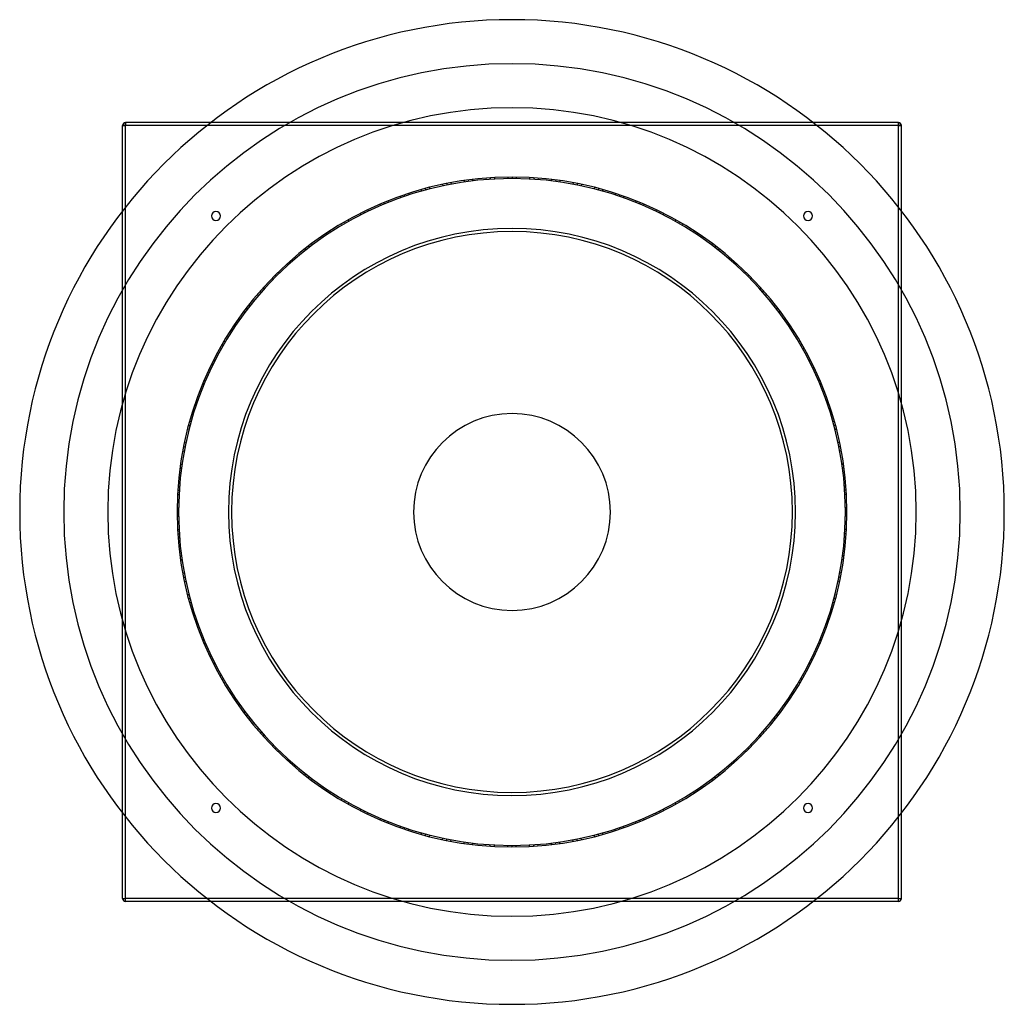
# Model space of a CAD drawing. Header units: millimetres. Extents: x -790 to 790, y -790 to 790.
import ezdxf

# ---------------------------------------------------------------- set-up
doc = ezdxf.new("R2010")
doc.units = ezdxf.units.MM
doc.layers.add('HIDDEN', color=7, linetype='Continuous')
doc.layers.add('THICK', color=7, linetype='Continuous')

msp = doc.modelspace()

# ---------------------------------------------------------------- linework, layer by layer
at = {"layer": 'HIDDEN'}
for p, q in [((-625, 620), (-620, 620)), ((-625, 620), (-625, 620)), ((-620, 625), (-620, 625)), ((-620, 620), (-620, 625)), ((-620, -620), (-620, 620)), ((620, 620), (-620, 620)), ((489.6, 620), (-489.6, 620)), ((483.2, 625), (-483.2, 625)), ((620, 625), (620, 625)), ((620, 620), (620, 625)), ((620, -620), (620, 620)), ((620, 620), (625, 620)), ((625, 620), (625, 620)), ((-6.9, 537.5), (-6.9, 535)), ((-6.9, 537.5), (-6.9, 535)), ((0, 537.5), (0, 535)), ((0, 537.5), (0, 535)), ((0, 537.5), (0, 535)), ((0, 537.5), (0, 535)), ((0, 537.5), (0, 535)), ((0, 537.5), (0, 535)), ((6.8, 537.5), (6.5, 535)), ((6.8, 537.5), (6.5, 535)), ((-111.6, 525.8), (-111, 523.4)), ((-111.6, 525.8), (-111, 523.4)), ((-111.6, 525.8), (-111, 523.4)), ((-104.8, 527.2), (-104.5, 524.7)), ((-104.8, 527.2), (-104.5, 524.7)), ((-104.8, 527.2), (-104.5, 524.7)), ((-104.8, 527.2), (-104.5, 524.7)), ((-98.1, 528.5), (-97.8, 526)), ((-98.1, 528.5), (-97.8, 526)), ((-98.1, 528.5), (-97.8, 526)), ((-76.9, 532), (-76.6, 529.5)), ((-76.9, 532), (-76.6, 529.5)), ((-70.2, 532.9), (-69.8, 530.4)), ((-70.2, 532.9), (-69.8, 530.4)), ((-70.2, 532.9), (-69.8, 530.4)), ((-70.2, 532.9), (-69.8, 530.4)), ((-70.2, 532.9), (-69.8, 530.4)), ((-70.2, 532.9), (-69.8, 530.4)), ((-63.4, 533.7), (-63.4, 531.2)), ((-63.4, 533.7), (-63.4, 531.2)), ((-42, 535.9), (-41.7, 533.4)), ((-42, 535.9), (-41.7, 533.4)), ((-42, 535.9), (-41.7, 533.4)), ((-35.1, 536.4), (-35.1, 533.8)), ((-35.1, 536.4), (-35.1, 533.8)), ((-35.1, 536.4), (-35.1, 533.8)), ((-35.1, 536.4), (-35.1, 533.8)), ((-28.3, 536.8), (-28.3, 534.3)), ((-28.3, 536.8), (-28.3, 534.3)), ((-28.3, 536.8), (-28.3, 534.3)), ((28.3, 536.8), (28.3, 534.3)), ((28.3, 536.8), (28.3, 534.3)), ((28.3, 536.8), (28.3, 534.3)), ((35.2, 536.3), (34.8, 533.9)), ((35.2, 536.3), (34.8, 533.9)), ((35.2, 536.3), (34.8, 533.9)), ((35.2, 536.3), (34.8, 533.9)), ((42, 535.9), (41.7, 533.4)), ((42, 535.9), (41.7, 533.4)), ((42, 535.9), (41.7, 533.4)), ((63.4, 533.8), (63, 531.3)), ((63.4, 533.8), (63, 531.3)), ((70.2, 532.9), (69.8, 530.4)), ((70.2, 532.9), (69.8, 530.4)), ((70.2, 532.9), (69.8, 530.4)), ((70.2, 532.9), (69.8, 530.4)), ((70.2, 532.9), (69.8, 530.4)), ((70.2, 532.9), (69.8, 530.4)), ((76.9, 532), (76.2, 529.5)), ((76.9, 532), (76.2, 529.5)), ((98.1, 528.5), (97.8, 526)), ((98.1, 528.5), (97.8, 526)), ((98.1, 528.5), (97.8, 526)), ((104.9, 527.2), (104.2, 524.7)), ((104.9, 527.2), (104.2, 524.7)), ((104.9, 527.2), (104.2, 524.7)), ((104.9, 527.2), (104.2, 524.7)), ((111.6, 525.8), (111, 523.4)), ((111.6, 525.8), (111, 523.4)), ((111.6, 525.8), (111, 523.4)), ((-179.3, 506.7), (-178.3, 504.4)), ((-179.3, 506.7), (-178.3, 504.4)), ((-179.3, 506.7), (-178.3, 504.4)), ((-172.8, 509), (-172.1, 506.6)), ((-172.8, 509), (-172.1, 506.6)), ((-172.8, 509), (-172.1, 506.6)), ((-172.8, 509), (-172.1, 506.6)), ((-166.2, 511.1), (-165.6, 508.7)), ((-166.2, 511.1), (-165.6, 508.7)), ((-166.2, 511.1), (-165.6, 508.7)), ((-145.7, 517.4), (-145.1, 515)), ((-145.7, 517.4), (-145.1, 515)), ((-139.1, 519.2), (-138.5, 516.8)), ((-139.1, 519.2), (-138.5, 516.8)), ((-139.1, 519.2), (-138.5, 516.8)), ((-139.1, 519.2), (-138.5, 516.8)), ((-139.1, 519.2), (-138.5, 516.8)), ((-139.1, 519.2), (-138.5, 516.8)), ((-132.5, 520.9), (-132.2, 518.4)), ((-132.5, 520.9), (-132.2, 518.4)), ((132.5, 520.9), (131.8, 518.5)), ((132.5, 520.9), (131.8, 518.5)), ((139.1, 519.2), (138.5, 516.8)), ((139.1, 519.2), (138.5, 516.8)), ((139.1, 519.2), (138.5, 516.8)), ((139.1, 519.2), (138.5, 516.8)), ((139.1, 519.2), (138.5, 516.8)), ((139.1, 519.2), (138.5, 516.8)), ((145.7, 517.4), (144.7, 515.1)), ((145.7, 517.4), (144.7, 515.1)), ((166.2, 511.1), (165.6, 508.7)), ((166.2, 511.1), (165.6, 508.7)), ((166.2, 511.1), (165.6, 508.7)), ((172.8, 509), (171.8, 506.7)), ((172.8, 509), (171.8, 506.7)), ((172.8, 509), (171.8, 506.7)), ((172.8, 509), (171.8, 506.7)), ((179.3, 506.7), (178.3, 504.4)), ((179.3, 506.7), (178.3, 504.4)), ((179.3, 506.7), (178.3, 504.4)), ((-212, 493.9), (-211.1, 491.6)), ((-212, 493.9), (-211.1, 491.6)), ((-205.7, 496.6), (-204.7, 494.3)), ((-205.7, 496.6), (-204.7, 494.3)), ((-205.7, 496.6), (-204.7, 494.3)), ((-205.7, 496.6), (-204.7, 494.3)), ((-205.7, 496.6), (-204.7, 494.3)), ((-205.7, 496.6), (-204.7, 494.3)), ((-199.4, 499.1), (-198.7, 496.7)), ((-199.4, 499.1), (-198.7, 496.7)), ((199.3, 499.2), (198.4, 496.9)), ((199.3, 499.2), (198.4, 496.9)), ((205.7, 496.6), (204.7, 494.3)), ((205.7, 496.6), (204.7, 494.3)), ((205.7, 496.6), (204.7, 494.3)), ((205.7, 496.6), (204.7, 494.3)), ((205.7, 496.6), (204.7, 494.3)), ((205.7, 496.6), (204.7, 494.3)), ((212, 493.9), (210.7, 491.8)), ((212, 493.9), (210.7, 491.8)), ((-625, -483.2), (-625, 483.2)), ((-620, -489.6), (-620, 489.6)), ((-243.9, 479), (-242.6, 476.8)), ((-243.9, 479), (-242.6, 476.8)), ((-243.9, 479), (-242.6, 476.8)), ((-237.7, 482.1), (-236.8, 479.8)), ((-237.7, 482.1), (-236.8, 479.8)), ((-237.7, 482.1), (-236.8, 479.8)), ((-237.7, 482.1), (-236.8, 479.8)), ((-231.5, 485.1), (-230.6, 482.8)), ((-231.5, 485.1), (-230.6, 482.8)), ((-231.5, 485.1), (-230.6, 482.8)), ((231.5, 485.1), (230.6, 482.8)), ((231.5, 485.1), (230.6, 482.8)), ((231.5, 485.1), (230.6, 482.8)), ((237.7, 482.1), (236.5, 479.9)), ((237.7, 482.1), (236.5, 479.9)), ((237.7, 482.1), (236.5, 479.9)), ((237.7, 482.1), (236.5, 479.9)), ((243.9, 479), (242.6, 476.8)), ((243.9, 479), (242.6, 476.8)), ((243.9, 479), (242.6, 476.8)), ((620, -489.6), (620, 489.6)), ((625, -483.2), (625, 483.2)), ((-274.7, 462), (-273.4, 459.9)), ((-274.7, 462), (-273.4, 459.9)), ((-268.8, 465.5), (-267.5, 463.3)), ((-268.8, 465.5), (-267.5, 463.3)), ((-268.8, 465.5), (-267.5, 463.3)), ((-268.8, 465.5), (-267.5, 463.3)), ((-268.8, 465.5), (-267.5, 463.3)), ((-268.8, 465.5), (-267.5, 463.3)), ((-262.8, 468.9), (-261.9, 466.5)), ((-262.8, 468.9), (-261.9, 466.5)), ((262.8, 468.9), (261.5, 466.7)), ((262.8, 468.9), (261.5, 466.7)), ((268.7, 465.5), (267.5, 463.3)), ((268.7, 465.5), (267.5, 463.3)), ((268.7, 465.5), (267.5, 463.3)), ((268.7, 465.5), (267.5, 463.3)), ((268.7, 465.5), (267.5, 463.3)), ((268.7, 465.5), (267.5, 463.3)), ((274.6, 462.1), (273.1, 460.1)), ((274.6, 462.1), (273.1, 460.1)), ((-304.3, 443.1), (-302.8, 441.1)), ((-304.3, 443.1), (-302.8, 441.1)), ((-304.3, 443.1), (-302.8, 441.1)), ((-298.6, 446.9), (-297.3, 444.8)), ((-298.6, 446.9), (-297.3, 444.8)), ((-298.6, 446.9), (-297.3, 444.8)), ((-298.6, 446.9), (-297.3, 444.8)), ((-292.9, 450.7), (-291.6, 448.5)), ((-292.9, 450.7), (-291.6, 448.5)), ((-292.9, 450.7), (-291.6, 448.5)), ((292.9, 450.7), (291.6, 448.5)), ((292.9, 450.7), (291.6, 448.5)), ((292.9, 450.7), (291.6, 448.5)), ((298.6, 446.9), (297.1, 444.9)), ((298.6, 446.9), (297.1, 444.9)), ((298.6, 446.9), (297.1, 444.9)), ((298.6, 446.9), (297.1, 444.9)), ((304.3, 443.1), (302.8, 441.1)), ((304.3, 443.1), (302.8, 441.1)), ((304.3, 443.1), (302.8, 441.1)), ((-321.8, 430.5), (-320.5, 428.4)), ((-321.8, 430.5), (-320.5, 428.4)), ((321.7, 430.6), (320.2, 428.6)), ((321.7, 430.6), (320.2, 428.6)), ((-332.6, 422.2), (-331.1, 420.2)), ((-332.6, 422.2), (-331.1, 420.2)), ((-327.2, 426.4), (-325.7, 424.4)), ((-327.2, 426.4), (-325.7, 424.4)), ((-327.2, 426.4), (-325.7, 424.4)), ((-327.2, 426.4), (-325.7, 424.4)), ((-327.2, 426.4), (-325.7, 424.4)), ((-327.2, 426.4), (-325.7, 424.4)), ((327.2, 426.4), (325.7, 424.4)), ((327.2, 426.4), (325.7, 424.4)), ((327.2, 426.4), (325.7, 424.4)), ((327.2, 426.4), (325.7, 424.4)), ((327.2, 426.4), (325.7, 424.4)), ((327.2, 426.4), (325.7, 424.4)), ((332.6, 422.3), (330.8, 420.5)), ((332.6, 422.3), (330.8, 420.5)), ((-359.5, 399.5), (-357.8, 397.8)), ((-359.5, 399.5), (-357.8, 397.8)), ((-359.5, 399.5), (-357.8, 397.8)), ((-354.4, 404.1), (-352.9, 402.1)), ((-354.4, 404.1), (-352.9, 402.1)), ((-354.4, 404.1), (-352.9, 402.1)), ((-354.4, 404.1), (-352.9, 402.1)), ((-349.2, 408.6), (-347.7, 406.6)), ((-349.2, 408.6), (-347.7, 406.6)), ((-349.2, 408.6), (-347.7, 406.6)), ((349.2, 408.6), (347.7, 406.6)), ((349.2, 408.6), (347.7, 406.6)), ((349.2, 408.6), (347.7, 406.6)), ((354.4, 404.1), (352.6, 402.3)), ((354.4, 404.1), (352.6, 402.3)), ((354.4, 404.1), (352.6, 402.3)), ((354.4, 404.1), (352.6, 402.3)), ((359.5, 399.5), (357.8, 397.8)), ((359.5, 399.5), (357.8, 397.8)), ((359.5, 399.5), (357.8, 397.8)), ((-380.1, 380.1), (-378.3, 378.3)), ((-380.1, 380.1), (-378.3, 378.3)), ((-380.1, 380.1), (-378.3, 378.3)), ((-380.1, 380.1), (-378.3, 378.3)), ((-380.1, 380.1), (-378.3, 378.3)), ((-380.1, 380.1), (-378.3, 378.3)), ((-375.2, 384.8), (-373.7, 382.8)), ((-375.2, 384.8), (-373.7, 382.8)), ((375.2, 384.9), (373.4, 383.1)), ((375.2, 384.9), (373.4, 383.1)), ((380.1, 380.1), (378.3, 378.3)), ((380.1, 380.1), (378.3, 378.3)), ((380.1, 380.1), (378.3, 378.3)), ((380.1, 380.1), (378.3, 378.3)), ((380.1, 380.1), (378.3, 378.3)), ((380.1, 380.1), (378.3, 378.3)), ((-384.9, 375.2), (-383.1, 373.4)), ((-384.9, 375.2), (-383.1, 373.4)), ((384.8, 375.2), (382.8, 373.7)), ((384.8, 375.2), (382.8, 373.7)), ((-408.6, 349.2), (-406.6, 347.7)), ((-408.6, 349.2), (-406.6, 347.7)), ((-408.6, 349.2), (-406.6, 347.7)), ((-404.1, 354.4), (-402.3, 352.6)), ((-404.1, 354.4), (-402.3, 352.6)), ((-404.1, 354.4), (-402.3, 352.6)), ((-404.1, 354.4), (-402.3, 352.6)), ((-399.5, 359.5), (-397.8, 357.8)), ((-399.5, 359.5), (-397.8, 357.8)), ((-399.5, 359.5), (-397.8, 357.8)), ((399.5, 359.5), (397.8, 357.8)), ((399.5, 359.5), (397.8, 357.8)), ((399.5, 359.5), (397.8, 357.8)), ((404.1, 354.4), (402.1, 352.9)), ((404.1, 354.4), (402.1, 352.9)), ((404.1, 354.4), (402.1, 352.9)), ((404.1, 354.4), (402.1, 352.9)), ((408.6, 349.2), (406.6, 347.7)), ((408.6, 349.2), (406.6, 347.7)), ((408.6, 349.2), (406.6, 347.7)), ((-422.3, 332.6), (-420.5, 330.8)), ((-422.3, 332.6), (-420.5, 330.8)), ((422.2, 332.6), (420.2, 331.1)), ((422.2, 332.6), (420.2, 331.1)), ((-430.6, 321.7), (-428.6, 320.2)), ((-430.6, 321.7), (-428.6, 320.2)), ((-426.4, 327.2), (-424.4, 325.7)), ((-426.4, 327.2), (-424.4, 325.7)), ((-426.4, 327.2), (-424.4, 325.7)), ((-426.4, 327.2), (-424.4, 325.7)), ((-426.4, 327.2), (-424.4, 325.7)), ((-426.4, 327.2), (-424.4, 325.7)), ((426.4, 327.2), (424.4, 325.7)), ((426.4, 327.2), (424.4, 325.7)), ((426.4, 327.2), (424.4, 325.7)), ((426.4, 327.2), (424.4, 325.7)), ((426.4, 327.2), (424.4, 325.7)), ((426.4, 327.2), (424.4, 325.7)), ((430.5, 321.8), (428.4, 320.5)), ((430.5, 321.8), (428.4, 320.5)), ((-443.1, 304.3), (-441.1, 302.8)), ((-443.1, 304.3), (-441.1, 302.8)), ((-443.1, 304.3), (-441.1, 302.8)), ((443.1, 304.3), (441.1, 302.8)), ((443.1, 304.3), (441.1, 302.8)), ((443.1, 304.3), (441.1, 302.8)), ((-450.7, 292.9), (-448.5, 291.6)), ((-450.7, 292.9), (-448.5, 291.6)), ((-450.7, 292.9), (-448.5, 291.6)), ((-446.9, 298.6), (-444.9, 297.1)), ((-446.9, 298.6), (-444.9, 297.1)), ((-446.9, 298.6), (-444.9, 297.1)), ((-446.9, 298.6), (-444.9, 297.1)), ((446.9, 298.6), (444.8, 297.3)), ((446.9, 298.6), (444.8, 297.3)), ((446.9, 298.6), (444.8, 297.3)), ((446.9, 298.6), (444.8, 297.3)), ((450.7, 292.9), (448.5, 291.6)), ((450.7, 292.9), (448.5, 291.6)), ((450.7, 292.9), (448.5, 291.6)), ((-465.5, 268.7), (-463.3, 267.5)), ((-465.5, 268.7), (-463.3, 267.5)), ((-465.5, 268.7), (-463.3, 267.5)), ((-465.5, 268.7), (-463.3, 267.5)), ((-465.5, 268.7), (-463.3, 267.5)), ((-465.5, 268.7), (-463.3, 267.5)), ((-462.1, 274.6), (-460.1, 273.1)), ((-462.1, 274.6), (-460.1, 273.1)), ((462, 274.7), (459.9, 273.4)), ((462, 274.7), (459.9, 273.4)), ((465.5, 268.7), (463.3, 267.5)), ((465.5, 268.7), (463.3, 267.5)), ((465.5, 268.7), (463.3, 267.5)), ((465.5, 268.7), (463.3, 267.5)), ((465.5, 268.7), (463.3, 267.5)), ((465.5, 268.7), (463.3, 267.5)), ((-468.9, 262.8), (-466.7, 261.5)), ((-468.9, 262.8), (-466.7, 261.5)), ((468.9, 262.8), (466.5, 261.9)), ((468.9, 262.8), (466.5, 261.9)), ((-482.1, 237.7), (-479.9, 236.5)), ((-482.1, 237.7), (-479.9, 236.5)), ((-482.1, 237.7), (-479.9, 236.5)), ((-482.1, 237.7), (-479.9, 236.5)), ((-479, 243.9), (-476.8, 242.6)), ((-479, 243.9), (-476.8, 242.6)), ((-479, 243.9), (-476.8, 242.6)), ((479, 243.9), (476.8, 242.6)), ((479, 243.9), (476.8, 242.6)), ((479, 243.9), (476.8, 242.6)), ((482.1, 237.7), (479.8, 236.8)), ((482.1, 237.7), (479.8, 236.8)), ((482.1, 237.7), (479.8, 236.8)), ((482.1, 237.7), (479.8, 236.8)), ((-485.1, 231.5), (-482.8, 230.6)), ((-485.1, 231.5), (-482.8, 230.6)), ((-485.1, 231.5), (-482.8, 230.6)), ((485.1, 231.5), (482.8, 230.6)), ((485.1, 231.5), (482.8, 230.6)), ((485.1, 231.5), (482.8, 230.6)), ((-496.6, 205.7), (-494.3, 204.7)), ((-496.6, 205.7), (-494.3, 204.7)), ((-496.6, 205.7), (-494.3, 204.7)), ((-496.6, 205.7), (-494.3, 204.7)), ((-496.6, 205.7), (-494.3, 204.7)), ((-496.6, 205.7), (-494.3, 204.7)), ((-493.9, 212), (-491.8, 210.7)), ((-493.9, 212), (-491.8, 210.7)), ((493.9, 212), (491.6, 211.1)), ((493.9, 212), (491.6, 211.1)), ((496.6, 205.7), (494.3, 204.7)), ((496.6, 205.7), (494.3, 204.7)), ((496.6, 205.7), (494.3, 204.7)), ((496.6, 205.7), (494.3, 204.7)), ((496.6, 205.7), (494.3, 204.7)), ((496.6, 205.7), (494.3, 204.7)), ((-499.2, 199.3), (-496.9, 198.4)), ((-499.2, 199.3), (-496.9, 198.4)), ((499.1, 199.4), (496.7, 198.7)), ((499.1, 199.4), (496.7, 198.7)), ((-506.7, 179.3), (-504.4, 178.3)), ((-506.7, 179.3), (-504.4, 178.3)), ((-506.7, 179.3), (-504.4, 178.3)), ((506.7, 179.3), (504.4, 178.3)), ((506.7, 179.3), (504.4, 178.3)), ((506.7, 179.3), (504.4, 178.3)), ((-511.1, 166.2), (-508.7, 165.6)), ((-511.1, 166.2), (-508.7, 165.6)), ((-511.1, 166.2), (-508.7, 165.6)), ((-509, 172.8), (-506.7, 171.8)), ((-509, 172.8), (-506.7, 171.8)), ((-509, 172.8), (-506.7, 171.8)), ((-509, 172.8), (-506.7, 171.8)), ((509, 172.8), (506.6, 172.1)), ((509, 172.8), (506.6, 172.1)), ((509, 172.8), (506.6, 172.1)), ((509, 172.8), (506.6, 172.1)), ((511.1, 166.2), (508.7, 165.6)), ((511.1, 166.2), (508.7, 165.6)), ((511.1, 166.2), (508.7, 165.6)), ((-517.4, 145.7), (-515.1, 144.7)), ((-517.4, 145.7), (-515.1, 144.7)), ((517.4, 145.7), (515, 145.1)), ((517.4, 145.7), (515, 145.1)), ((-520.9, 132.5), (-518.5, 131.8)), ((-520.9, 132.5), (-518.5, 131.8)), ((-519.2, 139.1), (-516.8, 138.5)), ((-519.2, 139.1), (-516.8, 138.5)), ((-519.2, 139.1), (-516.8, 138.5)), ((-519.2, 139.1), (-516.8, 138.5)), ((-519.2, 139.1), (-516.8, 138.5)), ((-519.2, 139.1), (-516.8, 138.5)), ((519.2, 139.1), (516.8, 138.5)), ((519.2, 139.1), (516.8, 138.5)), ((519.2, 139.1), (516.8, 138.5)), ((519.2, 139.1), (516.8, 138.5)), ((519.2, 139.1), (516.8, 138.5)), ((519.2, 139.1), (516.8, 138.5)), ((520.9, 132.5), (518.4, 132.2)), ((520.9, 132.5), (518.4, 132.2)), ((-525.8, 111.6), (-523.4, 111)), ((-525.8, 111.6), (-523.4, 111)), ((-525.8, 111.6), (-523.4, 111)), ((525.8, 111.6), (523.4, 111)), ((525.8, 111.6), (523.4, 111)), ((525.8, 111.6), (523.4, 111)), ((-528.5, 98.1), (-526, 97.8)), ((-528.5, 98.1), (-526, 97.8)), ((-528.5, 98.1), (-526, 97.8)), ((-527.2, 104.9), (-524.7, 104.2)), ((-527.2, 104.9), (-524.7, 104.2)), ((-527.2, 104.9), (-524.7, 104.2)), ((-527.2, 104.9), (-524.7, 104.2)), ((527.2, 104.8), (524.7, 104.5)), ((527.2, 104.8), (524.7, 104.5)), ((527.2, 104.8), (524.7, 104.5)), ((527.2, 104.8), (524.7, 104.5)), ((528.5, 98.1), (526, 97.8)), ((528.5, 98.1), (526, 97.8)), ((528.5, 98.1), (526, 97.8)), ((-533.8, 63.4), (-531.3, 63)), ((-533.8, 63.4), (-531.3, 63)), ((-532.9, 70.2), (-530.4, 69.8)), ((-532.9, 70.2), (-530.4, 69.8)), ((-532.9, 70.2), (-530.4, 69.8)), ((-532.9, 70.2), (-530.4, 69.8)), ((-532.9, 70.2), (-530.4, 69.8)), ((-532.9, 70.2), (-530.4, 69.8)), ((-532, 76.9), (-529.5, 76.2)), ((-532, 76.9), (-529.5, 76.2)), ((532, 76.9), (529.5, 76.6)), ((532, 76.9), (529.5, 76.6)), ((532.9, 70.2), (530.4, 69.8)), ((532.9, 70.2), (530.4, 69.8)), ((532.9, 70.2), (530.4, 69.8)), ((532.9, 70.2), (530.4, 69.8)), ((532.9, 70.2), (530.4, 69.8)), ((532.9, 70.2), (530.4, 69.8)), ((533.7, 63.4), (531.2, 63.4)), ((533.7, 63.4), (531.2, 63.4)), ((-536.3, 35.2), (-533.9, 34.8)), ((-536.3, 35.2), (-533.9, 34.8)), ((-536.3, 35.2), (-533.9, 34.8)), ((-536.3, 35.2), (-533.9, 34.8)), ((-535.9, 42), (-533.4, 41.7)), ((-535.9, 42), (-533.4, 41.7)), ((-535.9, 42), (-533.4, 41.7)), ((535.9, 42), (533.4, 41.7)), ((535.9, 42), (533.4, 41.7)), ((535.9, 42), (533.4, 41.7)), ((536.4, 35.1), (533.8, 35.1)), ((536.4, 35.1), (533.8, 35.1)), ((536.4, 35.1), (533.8, 35.1)), ((536.4, 35.1), (533.8, 35.1)), ((-536.8, 28.3), (-534.3, 28.3)), ((-536.8, 28.3), (-534.3, 28.3)), ((-536.8, 28.3), (-534.3, 28.3)), ((536.8, 28.3), (534.3, 28.3)), ((536.8, 28.3), (534.3, 28.3)), ((536.8, 28.3), (534.3, 28.3)), ((-537.5, 6.8), (-535, 6.5)), ((-537.5, 6.8), (-535, 6.5)), ((-537.5, 0), (-535, 0)), ((-537.5, 0), (-535, 0)), ((-537.5, 0), (-535, 0)), ((-537.5, 0), (-535, 0)), ((-537.5, 0), (-535, 0)), ((-537.5, 0), (-535, 0)), ((537.5, 6.9), (535, 6.9)), ((537.5, 6.9), (535, 6.9)), ((-537.5, -6.9), (-535, -6.9)), ((-537.5, -6.9), (-535, -6.9)), ((537.5, 0), (535, 0)), ((537.5, 0), (535, 0)), ((537.5, 0), (535, 0)), ((537.5, 0), (535, 0)), ((537.5, 0), (535, 0)), ((537.5, 0), (535, 0)), ((537.5, -6.8), (535, -6.5)), ((537.5, -6.8), (535, -6.5)), ((-536.8, -28.3), (-534.3, -28.3)), ((-536.8, -28.3), (-534.3, -28.3)), ((-536.8, -28.3), (-534.3, -28.3)), ((536.8, -28.3), (534.3, -28.3)), ((536.8, -28.3), (534.3, -28.3)), ((536.8, -28.3), (534.3, -28.3)), ((-536.4, -35.1), (-533.8, -35.1)), ((-536.4, -35.1), (-533.8, -35.1)), ((-536.4, -35.1), (-533.8, -35.1)), ((-536.4, -35.1), (-533.8, -35.1)), ((-535.9, -42), (-533.4, -41.7)), ((-535.9, -42), (-533.4, -41.7)), ((-535.9, -42), (-533.4, -41.7)), ((535.9, -42), (533.4, -41.7)), ((535.9, -42), (533.4, -41.7)), ((535.9, -42), (533.4, -41.7)), ((536.3, -35.2), (533.9, -34.8)), ((536.3, -35.2), (533.9, -34.8)), ((536.3, -35.2), (533.9, -34.8)), ((536.3, -35.2), (533.9, -34.8)), ((533.8, -63.4), (531.3, -63)), ((533.8, -63.4), (531.3, -63)), ((-533.7, -63.4), (-531.2, -63.4)), ((-533.7, -63.4), (-531.2, -63.4)), ((-532.9, -70.2), (-530.4, -69.8)), ((-532.9, -70.2), (-530.4, -69.8)), ((-532.9, -70.2), (-530.4, -69.8)), ((-532.9, -70.2), (-530.4, -69.8)), ((-532.9, -70.2), (-530.4, -69.8)), ((-532.9, -70.2), (-530.4, -69.8)), ((-532, -76.9), (-529.5, -76.6)), ((-532, -76.9), (-529.5, -76.6)), ((532, -76.9), (529.5, -76.2)), ((532, -76.9), (529.5, -76.2)), ((532.9, -70.2), (530.4, -69.8)), ((532.9, -70.2), (530.4, -69.8)), ((532.9, -70.2), (530.4, -69.8)), ((532.9, -70.2), (530.4, -69.8)), ((532.9, -70.2), (530.4, -69.8)), ((532.9, -70.2), (530.4, -69.8)), ((-528.5, -98.1), (-526, -97.8)), ((-528.5, -98.1), (-526, -97.8)), ((-528.5, -98.1), (-526, -97.8)), ((-527.2, -104.8), (-524.7, -104.5)), ((-527.2, -104.8), (-524.7, -104.5)), ((-527.2, -104.8), (-524.7, -104.5)), ((-527.2, -104.8), (-524.7, -104.5)), ((527.2, -104.9), (524.7, -104.2)), ((527.2, -104.9), (524.7, -104.2)), ((527.2, -104.9), (524.7, -104.2)), ((527.2, -104.9), (524.7, -104.2)), ((528.5, -98.1), (526, -97.8)), ((528.5, -98.1), (526, -97.8)), ((528.5, -98.1), (526, -97.8)), ((-525.8, -111.6), (-523.4, -111)), ((-525.8, -111.6), (-523.4, -111)), ((-525.8, -111.6), (-523.4, -111)), ((525.8, -111.6), (523.4, -111)), ((525.8, -111.6), (523.4, -111)), ((525.8, -111.6), (523.4, -111)), ((-520.9, -132.5), (-518.4, -132.2)), ((-520.9, -132.5), (-518.4, -132.2)), ((-519.2, -139.1), (-516.8, -138.5)), ((-519.2, -139.1), (-516.8, -138.5)), ((-519.2, -139.1), (-516.8, -138.5)), ((-519.2, -139.1), (-516.8, -138.5)), ((-519.2, -139.1), (-516.8, -138.5)), ((-519.2, -139.1), (-516.8, -138.5)), ((519.2, -139.1), (516.8, -138.5)), ((519.2, -139.1), (516.8, -138.5)), ((519.2, -139.1), (516.8, -138.5)), ((519.2, -139.1), (516.8, -138.5)), ((519.2, -139.1), (516.8, -138.5)), ((519.2, -139.1), (516.8, -138.5)), ((520.9, -132.5), (518.5, -131.8)), ((520.9, -132.5), (518.5, -131.8)), ((-517.4, -145.7), (-515, -145.1)), ((-517.4, -145.7), (-515, -145.1)), ((517.4, -145.7), (515.1, -144.7)), ((517.4, -145.7), (515.1, -144.7)), ((-511.1, -166.2), (-508.7, -165.6)), ((-511.1, -166.2), (-508.7, -165.6)), ((-511.1, -166.2), (-508.7, -165.6)), ((-509, -172.8), (-506.6, -172.1)), ((-509, -172.8), (-506.6, -172.1)), ((-509, -172.8), (-506.6, -172.1)), ((-509, -172.8), (-506.6, -172.1)), ((509, -172.8), (506.7, -171.8)), ((509, -172.8), (506.7, -171.8)), ((509, -172.8), (506.7, -171.8)), ((509, -172.8), (506.7, -171.8)), ((511.1, -166.2), (508.7, -165.6)), ((511.1, -166.2), (508.7, -165.6)), ((511.1, -166.2), (508.7, -165.6)), ((-506.7, -179.3), (-504.4, -178.3)), ((-506.7, -179.3), (-504.4, -178.3)), ((-506.7, -179.3), (-504.4, -178.3)), ((506.7, -179.3), (504.4, -178.3)), ((506.7, -179.3), (504.4, -178.3)), ((506.7, -179.3), (504.4, -178.3)), ((-499.1, -199.4), (-496.7, -198.7)), ((-499.1, -199.4), (-496.7, -198.7)), ((-496.6, -205.7), (-494.3, -204.7)), ((-496.6, -205.7), (-494.3, -204.7)), ((-496.6, -205.7), (-494.3, -204.7)), ((-496.6, -205.7), (-494.3, -204.7)), ((-496.6, -205.7), (-494.3, -204.7)), ((-496.6, -205.7), (-494.3, -204.7)), ((496.6, -205.7), (494.3, -204.7)), ((496.6, -205.7), (494.3, -204.7)), ((496.6, -205.7), (494.3, -204.7)), ((496.6, -205.7), (494.3, -204.7)), ((496.6, -205.7), (494.3, -204.7)), ((496.6, -205.7), (494.3, -204.7)), ((499.2, -199.3), (496.9, -198.4)), ((499.2, -199.3), (496.9, -198.4)), ((-493.9, -212), (-491.6, -211.1)), ((-493.9, -212), (-491.6, -211.1)), ((493.9, -212), (491.8, -210.7)), ((493.9, -212), (491.8, -210.7)), ((-485.1, -231.5), (-482.8, -230.6)), ((-485.1, -231.5), (-482.8, -230.6)), ((-485.1, -231.5), (-482.8, -230.6)), ((-482.1, -237.7), (-479.8, -236.8)), ((-482.1, -237.7), (-479.8, -236.8)), ((-482.1, -237.7), (-479.8, -236.8)), ((-482.1, -237.7), (-479.8, -236.8)), ((482.1, -237.7), (479.9, -236.5)), ((482.1, -237.7), (479.9, -236.5)), ((482.1, -237.7), (479.9, -236.5)), ((482.1, -237.7), (479.9, -236.5)), ((485.1, -231.5), (482.8, -230.6)), ((485.1, -231.5), (482.8, -230.6)), ((485.1, -231.5), (482.8, -230.6)), ((-479, -243.9), (-476.8, -242.6)), ((-479, -243.9), (-476.8, -242.6)), ((-479, -243.9), (-476.8, -242.6)), ((479, -243.9), (476.8, -242.6)), ((479, -243.9), (476.8, -242.6)), ((479, -243.9), (476.8, -242.6)), ((-468.9, -262.8), (-466.5, -261.9)), ((-468.9, -262.8), (-466.5, -261.9)), ((-465.5, -268.8), (-463.3, -267.5)), ((-465.5, -268.8), (-463.3, -267.5)), ((-465.5, -268.8), (-463.3, -267.5)), ((-465.5, -268.8), (-463.3, -267.5)), ((-465.5, -268.8), (-463.3, -267.5)), ((-465.5, -268.8), (-463.3, -267.5)), ((465.5, -268.8), (463.3, -267.5)), ((465.5, -268.8), (463.3, -267.5)), ((465.5, -268.8), (463.3, -267.5)), ((465.5, -268.8), (463.3, -267.5)), ((465.5, -268.8), (463.3, -267.5)), ((465.5, -268.8), (463.3, -267.5)), ((468.9, -262.8), (466.7, -261.5)), ((468.9, -262.8), (466.7, -261.5)), ((-462, -274.7), (-459.9, -273.4)), ((-462, -274.7), (-459.9, -273.4)), ((462.1, -274.6), (460.1, -273.1)), ((462.1, -274.6), (460.1, -273.1)), ((-450.7, -292.9), (-448.5, -291.6)), ((-450.7, -292.9), (-448.5, -291.6)), ((-450.7, -292.9), (-448.5, -291.6)), ((-446.9, -298.6), (-444.8, -297.3)), ((-446.9, -298.6), (-444.8, -297.3)), ((-446.9, -298.6), (-444.8, -297.3)), ((-446.9, -298.6), (-444.8, -297.3)), ((446.9, -298.6), (444.9, -297.1)), ((446.9, -298.6), (444.9, -297.1)), ((446.9, -298.6), (444.9, -297.1)), ((446.9, -298.6), (444.9, -297.1)), ((450.7, -292.9), (448.5, -291.6)), ((450.7, -292.9), (448.5, -291.6)), ((450.7, -292.9), (448.5, -291.6)), ((-443.1, -304.3), (-441.1, -302.8)), ((-443.1, -304.3), (-441.1, -302.8)), ((-443.1, -304.3), (-441.1, -302.8)), ((443.1, -304.3), (441.1, -302.8)), ((443.1, -304.3), (441.1, -302.8)), ((443.1, -304.3), (441.1, -302.8)), ((-430.5, -321.8), (-428.4, -320.5)), ((-430.5, -321.8), (-428.4, -320.5)), ((-426.4, -327.2), (-424.4, -325.7)), ((-426.4, -327.2), (-424.4, -325.7)), ((-426.4, -327.2), (-424.4, -325.7)), ((-426.4, -327.2), (-424.4, -325.7)), ((-426.4, -327.2), (-424.4, -325.7)), ((-426.4, -327.2), (-424.4, -325.7)), ((-422.2, -332.6), (-420.2, -331.1)), ((-422.2, -332.6), (-420.2, -331.1)), ((422.3, -332.6), (420.5, -330.8)), ((422.3, -332.6), (420.5, -330.8)), ((426.4, -327.2), (424.4, -325.7)), ((426.4, -327.2), (424.4, -325.7)), ((426.4, -327.2), (424.4, -325.7)), ((426.4, -327.2), (424.4, -325.7)), ((426.4, -327.2), (424.4, -325.7)), ((426.4, -327.2), (424.4, -325.7)), ((430.6, -321.7), (428.6, -320.2)), ((430.6, -321.7), (428.6, -320.2)), ((-408.6, -349.2), (-406.6, -347.7)), ((-408.6, -349.2), (-406.6, -347.7)), ((-408.6, -349.2), (-406.6, -347.7)), ((-404.1, -354.4), (-402.1, -352.9)), ((-404.1, -354.4), (-402.1, -352.9)), ((-404.1, -354.4), (-402.1, -352.9)), ((-404.1, -354.4), (-402.1, -352.9)), ((-399.5, -359.5), (-397.8, -357.8)), ((-399.5, -359.5), (-397.8, -357.8)), ((-399.5, -359.5), (-397.8, -357.8)), ((399.5, -359.5), (397.8, -357.8)), ((399.5, -359.5), (397.8, -357.8)), ((399.5, -359.5), (397.8, -357.8)), ((404.1, -354.4), (402.3, -352.6)), ((404.1, -354.4), (402.3, -352.6)), ((404.1, -354.4), (402.3, -352.6)), ((404.1, -354.4), (402.3, -352.6)), ((408.6, -349.2), (406.6, -347.7)), ((408.6, -349.2), (406.6, -347.7)), ((408.6, -349.2), (406.6, -347.7)), ((-384.8, -375.2), (-382.8, -373.7)), ((-384.8, -375.2), (-382.8, -373.7)), ((-380.1, -380.1), (-378.3, -378.3)), ((-380.1, -380.1), (-378.3, -378.3)), ((-380.1, -380.1), (-378.3, -378.3)), ((-380.1, -380.1), (-378.3, -378.3)), ((-380.1, -380.1), (-378.3, -378.3)), ((-380.1, -380.1), (-378.3, -378.3)), ((380.1, -380.1), (378.3, -378.3)), ((380.1, -380.1), (378.3, -378.3)), ((380.1, -380.1), (378.3, -378.3)), ((380.1, -380.1), (378.3, -378.3)), ((380.1, -380.1), (378.3, -378.3)), ((380.1, -380.1), (378.3, -378.3)), ((384.9, -375.2), (383.1, -373.4)), ((384.9, -375.2), (383.1, -373.4)), ((-375.2, -384.9), (-373.4, -383.1)), ((-375.2, -384.9), (-373.4, -383.1)), ((375.2, -384.8), (373.7, -382.8)), ((375.2, -384.8), (373.7, -382.8)), ((-359.5, -399.5), (-357.8, -397.8)), ((-359.5, -399.5), (-357.8, -397.8)), ((-359.5, -399.5), (-357.8, -397.8)), ((-354.4, -404.1), (-352.6, -402.3)), ((-354.4, -404.1), (-352.6, -402.3)), ((-354.4, -404.1), (-352.6, -402.3)), ((-354.4, -404.1), (-352.6, -402.3)), ((-349.2, -408.6), (-347.7, -406.6)), ((-349.2, -408.6), (-347.7, -406.6)), ((-349.2, -408.6), (-347.7, -406.6)), ((349.2, -408.6), (347.7, -406.6)), ((349.2, -408.6), (347.7, -406.6)), ((349.2, -408.6), (347.7, -406.6)), ((354.4, -404.1), (352.9, -402.1)), ((354.4, -404.1), (352.9, -402.1)), ((354.4, -404.1), (352.9, -402.1)), ((354.4, -404.1), (352.9, -402.1)), ((359.5, -399.5), (357.8, -397.8)), ((359.5, -399.5), (357.8, -397.8)), ((359.5, -399.5), (357.8, -397.8)), ((-332.6, -422.3), (-330.8, -420.5)), ((-332.6, -422.3), (-330.8, -420.5)), ((-327.2, -426.4), (-325.7, -424.4)), ((-327.2, -426.4), (-325.7, -424.4)), ((-327.2, -426.4), (-325.7, -424.4)), ((-327.2, -426.4), (-325.7, -424.4)), ((-327.2, -426.4), (-325.7, -424.4)), ((-327.2, -426.4), (-325.7, -424.4)), ((327.2, -426.4), (325.7, -424.4)), ((327.2, -426.4), (325.7, -424.4)), ((327.2, -426.4), (325.7, -424.4)), ((327.2, -426.4), (325.7, -424.4)), ((327.2, -426.4), (325.7, -424.4)), ((327.2, -426.4), (325.7, -424.4)), ((332.6, -422.2), (331.1, -420.2)), ((332.6, -422.2), (331.1, -420.2)), ((-321.7, -430.6), (-320.2, -428.6)), ((-321.7, -430.6), (-320.2, -428.6)), ((-304.3, -443.1), (-302.8, -441.1)), ((-304.3, -443.1), (-302.8, -441.1)), ((-304.3, -443.1), (-302.8, -441.1)), ((304.3, -443.1), (302.8, -441.1)), ((304.3, -443.1), (302.8, -441.1)), ((304.3, -443.1), (302.8, -441.1)), ((321.8, -430.5), (320.5, -428.4)), ((321.8, -430.5), (320.5, -428.4)), ((-298.6, -446.9), (-297.1, -444.9)), ((-298.6, -446.9), (-297.1, -444.9)), ((-298.6, -446.9), (-297.1, -444.9)), ((-298.6, -446.9), (-297.1, -444.9)), ((-292.9, -450.7), (-291.6, -448.5)), ((-292.9, -450.7), (-291.6, -448.5)), ((-292.9, -450.7), (-291.6, -448.5)), ((292.9, -450.7), (291.6, -448.5)), ((292.9, -450.7), (291.6, -448.5)), ((292.9, -450.7), (291.6, -448.5)), ((298.6, -446.9), (297.3, -444.8)), ((298.6, -446.9), (297.3, -444.8)), ((298.6, -446.9), (297.3, -444.8)), ((298.6, -446.9), (297.3, -444.8)), ((-274.6, -462.1), (-273.1, -460.1)), ((-274.6, -462.1), (-273.1, -460.1)), ((-268.8, -465.5), (-267.5, -463.3)), ((-268.8, -465.5), (-267.5, -463.3)), ((-268.8, -465.5), (-267.5, -463.3)), ((-268.8, -465.5), (-267.5, -463.3)), ((-268.8, -465.5), (-267.5, -463.3)), ((-268.8, -465.5), (-267.5, -463.3)), ((-262.8, -468.9), (-261.5, -466.7)), ((-262.8, -468.9), (-261.5, -466.7)), ((262.8, -468.9), (261.9, -466.5)), ((262.8, -468.9), (261.9, -466.5)), ((268.7, -465.5), (267.5, -463.3)), ((268.7, -465.5), (267.5, -463.3)), ((268.7, -465.5), (267.5, -463.3)), ((268.7, -465.5), (267.5, -463.3)), ((268.7, -465.5), (267.5, -463.3)), ((268.7, -465.5), (267.5, -463.3)), ((274.7, -462), (273.4, -459.9)), ((274.7, -462), (273.4, -459.9)), ((-243.9, -479), (-242.6, -476.8)), ((-243.9, -479), (-242.6, -476.8)), ((-243.9, -479), (-242.6, -476.8)), ((-237.7, -482.1), (-236.5, -479.9)), ((-237.7, -482.1), (-236.5, -479.9)), ((-237.7, -482.1), (-236.5, -479.9)), ((-237.7, -482.1), (-236.5, -479.9)), ((-231.5, -485.1), (-230.6, -482.8)), ((-231.5, -485.1), (-230.6, -482.8)), ((-231.5, -485.1), (-230.6, -482.8)), ((231.5, -485.1), (230.6, -482.8)), ((231.5, -485.1), (230.6, -482.8)), ((231.5, -485.1), (230.6, -482.8)), ((237.7, -482.1), (236.8, -479.8)), ((237.7, -482.1), (236.8, -479.8)), ((237.7, -482.1), (236.8, -479.8)), ((237.7, -482.1), (236.8, -479.8)), ((243.9, -479), (242.6, -476.8)), ((243.9, -479), (242.6, -476.8)), ((243.9, -479), (242.6, -476.8)), ((-212, -493.9), (-210.7, -491.8)), ((-212, -493.9), (-210.7, -491.8)), ((-205.7, -496.6), (-204.7, -494.3)), ((-205.7, -496.6), (-204.7, -494.3)), ((-205.7, -496.6), (-204.7, -494.3)), ((-205.7, -496.6), (-204.7, -494.3)), ((-205.7, -496.6), (-204.7, -494.3)), ((-205.7, -496.6), (-204.7, -494.3)), ((-199.3, -499.2), (-198.4, -496.9)), ((-199.3, -499.2), (-198.4, -496.9)), ((-179.3, -506.7), (-178.3, -504.4)), ((-179.3, -506.7), (-178.3, -504.4)), ((-179.3, -506.7), (-178.3, -504.4)), ((179.3, -506.7), (178.3, -504.4)), ((179.3, -506.7), (178.3, -504.4)), ((179.3, -506.7), (178.3, -504.4)), ((199.4, -499.1), (198.7, -496.7)), ((199.4, -499.1), (198.7, -496.7)), ((205.7, -496.6), (204.7, -494.3)), ((205.7, -496.6), (204.7, -494.3)), ((205.7, -496.6), (204.7, -494.3)), ((205.7, -496.6), (204.7, -494.3)), ((205.7, -496.6), (204.7, -494.3)), ((205.7, -496.6), (204.7, -494.3)), ((212, -493.9), (211.1, -491.6)), ((212, -493.9), (211.1, -491.6)), ((-172.8, -509), (-171.8, -506.7)), ((-172.8, -509), (-171.8, -506.7)), ((-172.8, -509), (-171.8, -506.7)), ((-172.8, -509), (-171.8, -506.7)), ((-166.2, -511.1), (-165.6, -508.7)), ((-166.2, -511.1), (-165.6, -508.7)), ((-166.2, -511.1), (-165.6, -508.7)), ((-145.7, -517.4), (-144.7, -515.1)), ((-145.7, -517.4), (-144.7, -515.1)), ((-139.1, -519.2), (-138.5, -516.8)), ((-139.1, -519.2), (-138.5, -516.8)), ((-139.1, -519.2), (-138.5, -516.8)), ((-139.1, -519.2), (-138.5, -516.8)), ((-139.1, -519.2), (-138.5, -516.8)), ((-139.1, -519.2), (-138.5, -516.8)), ((-132.5, -520.9), (-131.8, -518.5)), ((-132.5, -520.9), (-131.8, -518.5)), ((132.5, -520.9), (132.2, -518.4)), ((132.5, -520.9), (132.2, -518.4)), ((139.1, -519.2), (138.5, -516.8)), ((139.1, -519.2), (138.5, -516.8)), ((139.1, -519.2), (138.5, -516.8)), ((139.1, -519.2), (138.5, -516.8)), ((139.1, -519.2), (138.5, -516.8)), ((139.1, -519.2), (138.5, -516.8)), ((145.7, -517.4), (145.1, -515)), ((145.7, -517.4), (145.1, -515)), ((166.2, -511.1), (165.6, -508.7)), ((166.2, -511.1), (165.6, -508.7)), ((166.2, -511.1), (165.6, -508.7)), ((172.8, -509), (172.1, -506.6)), ((172.8, -509), (172.1, -506.6)), ((172.8, -509), (172.1, -506.6)), ((172.8, -509), (172.1, -506.6)), ((-111.6, -525.8), (-111, -523.4)), ((-111.6, -525.8), (-111, -523.4)), ((-111.6, -525.8), (-111, -523.4)), ((-104.9, -527.2), (-104.2, -524.7)), ((-104.9, -527.2), (-104.2, -524.7)), ((-104.9, -527.2), (-104.2, -524.7)), ((-104.9, -527.2), (-104.2, -524.7)), ((-98.1, -528.5), (-97.8, -526)), ((-98.1, -528.5), (-97.8, -526)), ((-98.1, -528.5), (-97.8, -526)), ((-76.9, -532), (-76.2, -529.5)), ((-76.9, -532), (-76.2, -529.5)), ((-70.2, -532.9), (-69.8, -530.4)), ((-70.2, -532.9), (-69.8, -530.4)), ((-70.2, -532.9), (-69.8, -530.4)), ((-70.2, -532.9), (-69.8, -530.4)), ((-70.2, -532.9), (-69.8, -530.4)), ((-70.2, -532.9), (-69.8, -530.4)), ((-63.4, -533.8), (-63, -531.3)), ((-63.4, -533.8), (-63, -531.3)), ((-42, -535.9), (-41.7, -533.4)), ((-42, -535.9), (-41.7, -533.4)), ((-42, -535.9), (-41.7, -533.4)), ((-35.2, -536.3), (-34.8, -533.9)), ((-35.2, -536.3), (-34.8, -533.9)), ((-35.2, -536.3), (-34.8, -533.9)), ((-35.2, -536.3), (-34.8, -533.9)), ((-28.3, -536.8), (-28.3, -534.3)), ((-28.3, -536.8), (-28.3, -534.3)), ((-28.3, -536.8), (-28.3, -534.3)), ((-6.8, -537.5), (-6.5, -535)), ((-6.8, -537.5), (-6.5, -535)), ((0, -537.5), (0, -535)), ((0, -537.5), (0, -535)), ((0, -537.5), (0, -535)), ((0, -537.5), (0, -535)), ((0, -537.5), (0, -535)), ((0, -537.5), (0, -535)), ((6.9, -537.5), (6.9, -535)), ((6.9, -537.5), (6.9, -535)), ((28.3, -536.8), (28.3, -534.3)), ((28.3, -536.8), (28.3, -534.3)), ((28.3, -536.8), (28.3, -534.3)), ((35.1, -536.4), (35.1, -533.8)), ((35.1, -536.4), (35.1, -533.8)), ((35.1, -536.4), (35.1, -533.8)), ((35.1, -536.4), (35.1, -533.8)), ((42, -535.9), (41.7, -533.4)), ((42, -535.9), (41.7, -533.4)), ((42, -535.9), (41.7, -533.4)), ((63.4, -533.7), (63.4, -531.2)), ((63.4, -533.7), (63.4, -531.2)), ((70.2, -532.9), (69.8, -530.4)), ((70.2, -532.9), (69.8, -530.4)), ((70.2, -532.9), (69.8, -530.4)), ((70.2, -532.9), (69.8, -530.4)), ((70.2, -532.9), (69.8, -530.4)), ((70.2, -532.9), (69.8, -530.4)), ((76.9, -532), (76.6, -529.5)), ((76.9, -532), (76.6, -529.5)), ((98.1, -528.5), (97.8, -526)), ((98.1, -528.5), (97.8, -526)), ((98.1, -528.5), (97.8, -526)), ((104.8, -527.2), (104.5, -524.7)), ((104.8, -527.2), (104.5, -524.7)), ((104.8, -527.2), (104.5, -524.7)), ((104.8, -527.2), (104.5, -524.7)), ((111.6, -525.8), (111, -523.4)), ((111.6, -525.8), (111, -523.4)), ((111.6, -525.8), (111, -523.4)), ((-625, -620), (-620, -620)), ((-625, -620), (-625, -620)), ((620, -620), (-620, -620)), ((-620, -625), (-620, -620)), ((-620, -625), (-620, -625)), ((489.6, -620), (-489.6, -620)), ((483.2, -625), (-483.2, -625)), ((620, -625), (620, -620)), ((620, -620), (625, -620)), ((620, -625), (620, -625)), ((625, -620), (625, -620))]:
    msp.add_line(p, q, dxfattribs=at)
for centre, radius, start, end in [((0, 0), 537.5, 0, 180), ((0, 0), 535, 0, 180), ((-475, 475), 7, 0, 180), ((-475, 475), 7, 180, 0), ((475, 475), 7, 0, 180), ((475, 475), 7, 180, 0), ((0, 0), 455, 0, 180), ((0, 0), 450, 0, 180), ((0, 0), 537.5, 180, 0), ((0, 0), 535, 180, 0), ((0, 0), 455, 180, 0), ((0, 0), 450, 180, 0), ((-475, -475), 7, 0, 180), ((475, -475), 7, 0, 180), ((-475, -475), 7, 180, 0), ((475, -475), 7, 180, 0)]:
    msp.add_arc(centre, radius, start, end, dxfattribs=at)
at = {"layer": 'THICK'}
for p, q in [((-625, 483.2), (-625, 620)), ((-620, 620), (-625, 620)), ((-483.2, 625), (-620, 625)), ((-620, 625), (-620, 620)), ((-620, 489.6), (-620, 620)), ((-489.6, 620), (-620, 620)), ((620, 625), (483.2, 625)), ((620, 620), (489.6, 620)), ((620, 625), (620, 620)), ((625, 620), (620, 620)), ((620, 489.6), (620, 620)), ((625, 483.2), (625, 620)), ((-625, -620), (-625, -483.2)), ((-620, -620), (-620, -489.6)), ((620, -620), (620, -489.6)), ((625, -620), (625, -483.2)), ((-625, -620), (-620, -620)), ((-620, -625), (-620, -620)), ((-489.6, -620), (-620, -620)), ((-483.2, -625), (-620, -625)), ((620, -625), (483.2, -625)), ((620, -620), (489.6, -620)), ((620, -620), (625, -620)), ((620, -625), (620, -620))]:
    msp.add_line(p, q, dxfattribs=at)
for centre, radius, start, end in [((0, 0), 790, 90, 180), ((0, 0), 790, 0, 90), ((0, 0), 719.4, 90, 270), ((0, 0), 719.4, 0, 90), ((0, 0), 648.8, 0, 180), ((-620, 620), 5, 90, 180), ((620, 620), 5, 0, 90), ((0, 0), 158, 0, 180), ((0, 0), 648.8, 180, 0), ((0, 0), 158, 180, 0), ((0, 0), 790, 270, 0), ((0, 0), 719.4, 270, 0), ((0, 0), 790, 180, 270), ((-620, -620), 5, 180, 270), ((620, -620), 5, 270, 0)]:
    msp.add_arc(centre, radius, start, end, dxfattribs=at)

doc.saveas('drawing.dxf')
